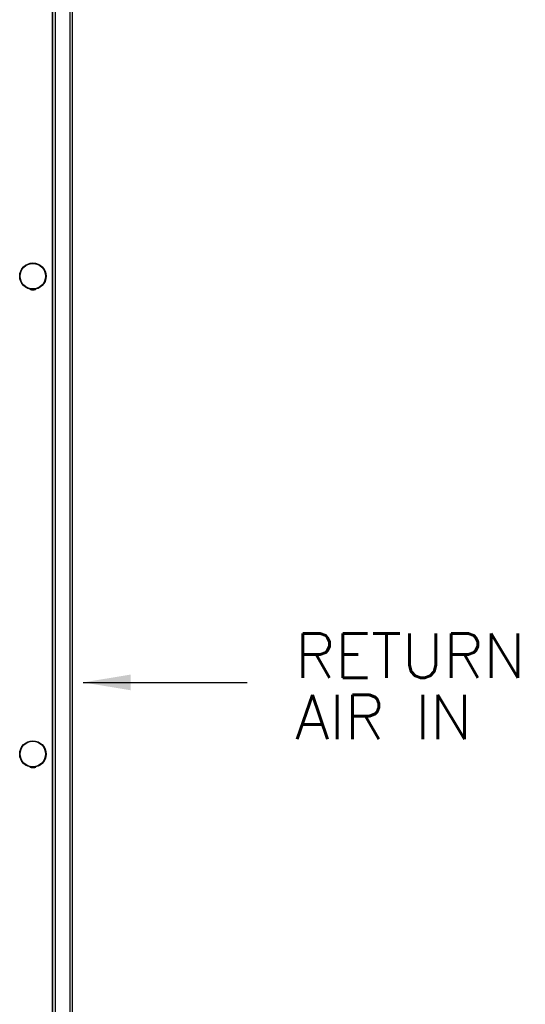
# Model space of a CAD drawing. Extents: x 750.1 to 849, y -105.5 to -34.2.
# Tile 11 of 19: x 800.9 to 808.3, y -72.6 to -58.2. Entities that reach past the tile are written whole.
import ezdxf
from ezdxf.enums import TextEntityAlignment as Align

# ---------------------------------------------------------------- set-up
doc = ezdxf.new("R2010")
doc.units = 0
doc.header["$LTSCALE"] = 4
doc.header["$MEASUREMENT"] = 0
doc.layers.get('0').update_dxf_attribs({"linetype": 'CONTINUOUS'})
doc.layers.add('Dimensions', color=140, linetype='CONTINUOUS')
doc.layers.add('TEXT', color=140, linetype='CONTINUOUS')
doc.styles.add('ROMANS', font='romans.shx')
doc.dimstyles.new('FSTD1', dxfattribs={"dimtxt": 0.65, "dimasz": 0.7, "dimexe": 0.5, "dimexo": 0.5, "dimgap": 0.25, "dimtad": 1, "dimzin": 1, "dimdsep": 46, "dimtxsty": 'ROMANS', "dimcen": 0.5, "dimadec": 0, "dimazin": 0, "dimtfac": 1, "dimtmove": 0, "dimatfit": 3, "dimfxl": 1, "dimtolj": 1, "dimarcsym": 1})

msp = doc.modelspace()

# ---------------------------------------------------------------- linework, layer by layer
for p, q in [((801.415, -76.879), (801.415, -45.432)), ((801.42, -76.879), (801.42, -45.432)), ((801.456, -45.594), (801.456, -76.198)), ((801.456, -46.05), (801.456, -76.198)), ((801.676, -76.291), (801.676, -46.05)), ((801.706, -46.05), (801.706, -76.291))]:
    msp.add_line(p, q)
for centre in [(801.13, -61.929), (801.13, -68.929)]:
    msp.add_circle(centre, 0.194)
for centre, major_axis in [((801.128, -61.929), (0, -0.187)), ((801.128, -68.929), (0, 0.187))]:
    msp.add_ellipse(centre, major_axis=major_axis, ratio=0.996195)
for points, weights in [([(801.084, -62.117), (801.129, -62.141), (801.174, -62.118)], [1, 0.89193643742, 1]), ([(801.092, -62.119), (801.112, -62.128), (801.133, -62.129)], [1, 0.977303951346, 1]), ([(801.084, -69.117), (801.129, -69.141), (801.174, -69.118)], [1, 0.89193643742, 1]), ([(801.092, -69.119), (801.112, -69.128), (801.133, -69.129)], [1, 0.977303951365, 1])]:
    msp.add_rational_spline(points, weights, degree=2)

# ---------------------------------------------------------------- texts
at = {"layer": 'Dimensions', "style": 'ROMANS'}
for s, p in [('RETURN', (804.976, -67.163)), ('AIR IN', (804.976, -68.063))]:
    msp.add_text(s, height=0.65, dxfattribs=at).set_placement(p, align=Align.TOP_LEFT)

# ---------------------------------------------------------------- leaders
at = {"layer": 'TEXT'}
msp.add_leader([(801.864, -67.88), (804.272, -67.88)], dimstyle='FSTD1', override={"dimscale": 0}, dxfattribs=at)

doc.saveas('drawing.dxf')
